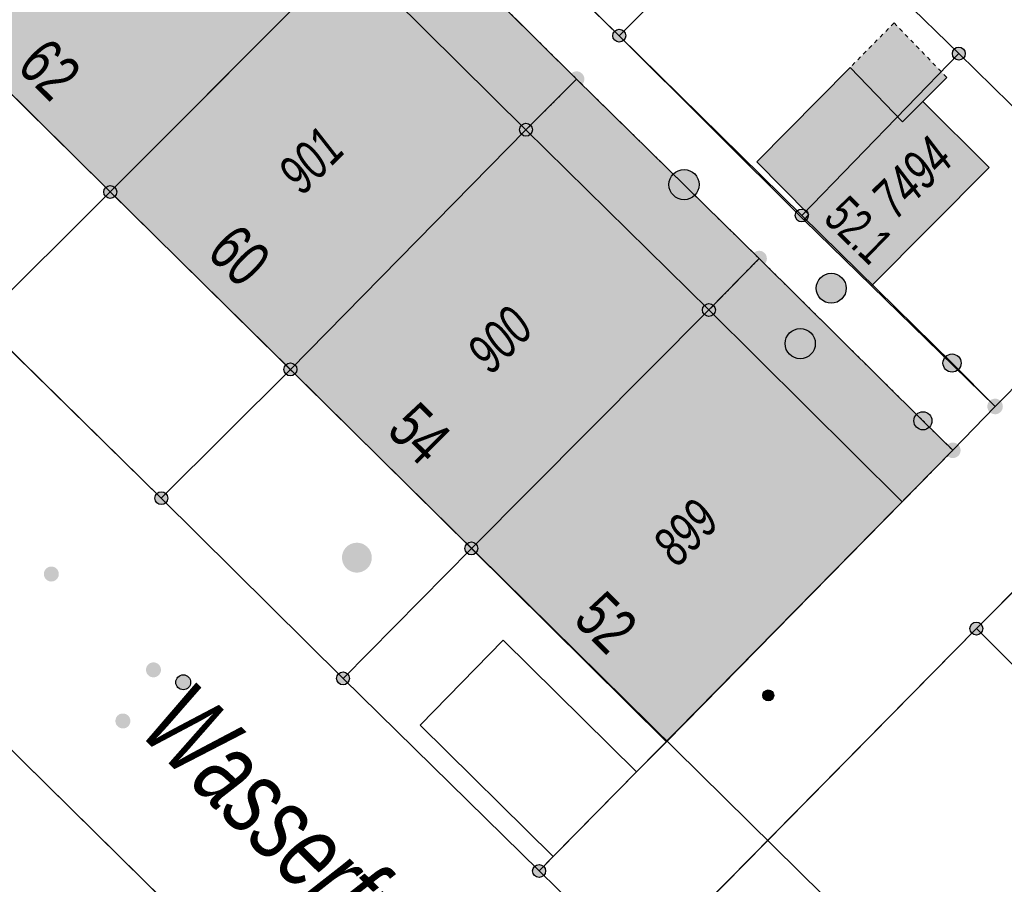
# Model space of a CAD drawing. Header units: metres. Extents: x 2695751 to 2696029, y 1260877 to 1261206.
# Tile 25 of 70: x 2695847 to 2695872, y 1261033 to 1261055. Entities that reach past the tile are written whole.
import ezdxf

# ---------------------------------------------------------------- set-up
doc = ezdxf.new("R2010")
doc.units = ezdxf.units.M
doc.header["$LTSCALE"] = 0.1
doc.linetypes.add('AUSGEZOGEN', pattern=[0])
doc.linetypes.add('VERDECKT2_S2', pattern=[0.36, 0.2, -0.16])
for name, color, linetype in [('Aménagement du territoire_Ligne de distance', 7, 'AUSGEZOGEN'), ('Limites de bien-fonds', 7, 'AUSGEZOGEN'), ('Mensuration officielle_Lignes (Couverture du sol)', 7, 'AUSGEZOGEN'), ('Mensuration officielle_Noms de rues', 7, 'AUSGEZOGEN'), ("Mensuration officielle_N° d'assurance", 7, 'AUSGEZOGEN'), ('Mensuration officielle_N° de bâtiment', 7, 'AUSGEZOGEN'), ('Mensuration officielle_Surface (Objets divers)', 7, 'AUSGEZOGEN'), ('Mensuration officielle_Surfaces de bâtiments (Couverture du sol)', 7, 'AUSGEZOGEN'), ('Mensuration officielle_Surfaces de bâtiments (Objets divers)', 7, 'AUSGEZOGEN'), ('Points fixes eau potable', 255, 'AUSGEZOGEN'), ('Points fixes EU', 255, 'AUSGEZOGEN'), ('Points fixes gaz', 255, 'AUSGEZOGEN'), ('Points fixes mensuration officielle', 255, 'AUSGEZOGEN'), ('Réseau AEW', 8, 'AUSGEZOGEN')]:
    doc.layers.add(name, color=color, linetype=linetype)
doc.styles.add('ARIAL', font='arial.ttf')

msp = doc.modelspace()

# ---------------------------------------------------------------- hatches: boundary and pattern name
at = {"layer": 'Mensuration officielle_Surfaces de bâtiments (Couverture du sol)', "true_color": 0xd2d2d2, "transparency": 33554687}
for points in [[(2695849.51, 1261050.31), (2695855.47, 1261056.29), (2695850.53, 1261061.137), (2695848.757, 1261059.342), (2695848.294, 1261059.8), (2695847.38, 1261058.902), (2695847.857, 1261058.431), (2695844.621, 1261055.155)], [(2695855.47, 1261056.29), (2695849.51, 1261050.31), (2695854.03, 1261045.86), (2695859.94, 1261051.87)], [(2695866.916, 1261049.605), (2695868.609, 1261047.958), (2695871.563, 1261050.922), (2695869.897, 1261052.582), (2695869.389, 1261052.072), (2695868.073, 1261053.435), (2695865.73, 1261051.068), (2695867.041, 1261049.748)], [(2695858.57, 1261041.37), (2695864.53, 1261047.35), (2695859.94, 1261051.87), (2695854.03, 1261045.86)], [(2695864.53, 1261047.35), (2695858.57, 1261041.37), (2695863.465, 1261036.516), (2695869.377, 1261042.536)]]:
    msp.add_hatch(color=254, dxfattribs=at).paths.add_polyline_path(points)
at = {"layer": 'Mensuration officielle_Surfaces de bâtiments (Objets divers)', "true_color": 0xebebeb, "transparency": 33554687}
for points in [[(2695855.47, 1261056.29), (2695859.94, 1261051.87), (2695861.21, 1261053.14), (2695856.73, 1261057.58)], [(2695868.073, 1261053.435), (2695869.389, 1261052.072), (2695869.897, 1261052.582), (2695870.497, 1261053.184), (2695869.177, 1261054.55)], [(2695859.94, 1261051.87), (2695864.53, 1261047.35), (2695865.79, 1261048.64), (2695861.21, 1261053.14)], [(2695864.53, 1261047.35), (2695869.377, 1261042.536), (2695870.65, 1261043.83), (2695869.901, 1261044.571), (2695865.79, 1261048.64)]]:
    msp.add_hatch(color=7, dxfattribs=at).paths.add_polyline_path(points)
at = {"layer": 'Points fixes eau potable', "transparency": 33554687}
for points in [[(2695847.895, 1261040.855), (2695847.883, 1261040.841), (2695847.872, 1261040.825), (2695847.863, 1261040.808), (2695847.856, 1261040.791), (2695847.85, 1261040.773), (2695847.846, 1261040.754), (2695847.845, 1261040.735), (2695847.845, 1261040.716), (2695847.847, 1261040.697), (2695847.851, 1261040.679), (2695847.857, 1261040.66), (2695847.864, 1261040.643), (2695847.874, 1261040.627), (2695847.885, 1261040.611), (2695847.897, 1261040.597), (2695847.911, 1261040.584), (2695847.926, 1261040.572), (2695847.942, 1261040.562), (2695847.959, 1261040.554), (2695847.977, 1261040.548), (2695847.996, 1261040.543), (2695848.015, 1261040.54), (2695848.033, 1261040.54), (2695848.052, 1261040.541), (2695848.071, 1261040.544), (2695848.09, 1261040.549), (2695848.107, 1261040.555), (2695848.124, 1261040.564), (2695848.14, 1261040.574), (2695848.155, 1261040.586), (2695848.169, 1261040.599), (2695848.181, 1261040.613), (2695848.192, 1261040.629), (2695848.201, 1261040.646), (2695848.208, 1261040.663), (2695848.214, 1261040.681), (2695848.218, 1261040.7), (2695848.219, 1261040.719), (2695848.219, 1261040.738), (2695848.217, 1261040.757), (2695848.213, 1261040.775), (2695848.207, 1261040.794), (2695848.2, 1261040.811), (2695848.19, 1261040.827), (2695848.179, 1261040.843), (2695848.167, 1261040.857), (2695848.153, 1261040.87), (2695848.138, 1261040.882), (2695848.122, 1261040.892), (2695848.105, 1261040.9), (2695848.087, 1261040.906), (2695848.068, 1261040.911), (2695848.049, 1261040.914), (2695848.031, 1261040.914), (2695848.012, 1261040.913), (2695847.993, 1261040.91), (2695847.974, 1261040.905), (2695847.957, 1261040.899), (2695847.94, 1261040.89), (2695847.924, 1261040.88), (2695847.909, 1261040.868)], [(2695850.461, 1261038.456), (2695850.448, 1261038.442), (2695850.437, 1261038.427), (2695850.428, 1261038.41), (2695850.42, 1261038.393), (2695850.414, 1261038.375), (2695850.409, 1261038.357), (2695850.407, 1261038.338), (2695850.407, 1261038.319), (2695850.408, 1261038.3), (2695850.411, 1261038.281), (2695850.417, 1261038.263), (2695850.424, 1261038.245), (2695850.433, 1261038.228), (2695850.443, 1261038.213), (2695850.455, 1261038.198), (2695850.469, 1261038.185), (2695850.483, 1261038.173), (2695850.499, 1261038.162), (2695850.516, 1261038.153), (2695850.534, 1261038.146), (2695850.552, 1261038.141), (2695850.571, 1261038.138), (2695850.59, 1261038.137), (2695850.609, 1261038.137), (2695850.628, 1261038.14), (2695850.646, 1261038.144), (2695850.664, 1261038.15), (2695850.681, 1261038.158), (2695850.698, 1261038.168), (2695850.713, 1261038.179), (2695850.727, 1261038.192), (2695850.74, 1261038.206), (2695850.751, 1261038.221), (2695850.76, 1261038.238), (2695850.768, 1261038.255), (2695850.774, 1261038.273), (2695850.779, 1261038.291), (2695850.781, 1261038.31), (2695850.781, 1261038.329), (2695850.78, 1261038.348), (2695850.777, 1261038.367), (2695850.771, 1261038.385), (2695850.764, 1261038.403), (2695850.755, 1261038.42), (2695850.745, 1261038.435), (2695850.733, 1261038.45), (2695850.719, 1261038.463), (2695850.705, 1261038.475), (2695850.689, 1261038.486), (2695850.672, 1261038.495), (2695850.654, 1261038.502), (2695850.636, 1261038.507), (2695850.617, 1261038.51), (2695850.598, 1261038.511), (2695850.579, 1261038.511), (2695850.56, 1261038.508), (2695850.542, 1261038.504), (2695850.524, 1261038.498), (2695850.507, 1261038.49), (2695850.49, 1261038.48), (2695850.475, 1261038.469)], [(2695849.957, 1261036.907), (2695849.97, 1261036.92), (2695849.981, 1261036.935), (2695849.991, 1261036.952), (2695850, 1261036.969), (2695850.006, 1261036.986), (2695850.011, 1261037.005), (2695850.014, 1261037.024), (2695850.014, 1261037.043), (2695850.013, 1261037.062), (2695850.011, 1261037.08), (2695850.006, 1261037.099), (2695849.999, 1261037.117), (2695849.991, 1261037.134), (2695849.981, 1261037.15), (2695849.969, 1261037.165), (2695849.956, 1261037.178), (2695849.941, 1261037.191), (2695849.926, 1261037.201), (2695849.909, 1261037.211), (2695849.892, 1261037.218), (2695849.873, 1261037.224), (2695849.855, 1261037.227), (2695849.836, 1261037.229), (2695849.817, 1261037.229), (2695849.798, 1261037.227), (2695849.779, 1261037.223), (2695849.761, 1261037.218), (2695849.744, 1261037.21), (2695849.727, 1261037.201), (2695849.712, 1261037.19), (2695849.697, 1261037.177), (2695849.684, 1261037.164), (2695849.673, 1261037.149), (2695849.663, 1261037.132), (2695849.654, 1261037.115), (2695849.648, 1261037.098), (2695849.643, 1261037.079), (2695849.64, 1261037.06), (2695849.64, 1261037.041), (2695849.641, 1261037.022), (2695849.643, 1261037.004), (2695849.648, 1261036.985), (2695849.655, 1261036.967), (2695849.663, 1261036.95), (2695849.673, 1261036.934), (2695849.685, 1261036.919), (2695849.698, 1261036.906), (2695849.713, 1261036.893), (2695849.728, 1261036.883), (2695849.745, 1261036.873), (2695849.762, 1261036.866), (2695849.781, 1261036.86), (2695849.799, 1261036.857), (2695849.818, 1261036.855), (2695849.837, 1261036.855), (2695849.856, 1261036.857), (2695849.875, 1261036.861), (2695849.893, 1261036.866), (2695849.91, 1261036.874), (2695849.927, 1261036.883), (2695849.942, 1261036.894)]]:
    msp.add_hatch(color=7, dxfattribs=at).paths.add_polyline_path(points)
at = {"layer": 'Points fixes EU', "transparency": 33554687}
for color, points in [(253, [(2695864.286, 1261050.494), (2695864.278, 1261050.57), (2695864.255, 1261050.643), (2695864.218, 1261050.71), (2695864.168, 1261050.769), (2695864.107, 1261050.816), (2695864.038, 1261050.849), (2695863.964, 1261050.869), (2695863.888, 1261050.872), (2695863.812, 1261050.861), (2695863.74, 1261050.834), (2695863.675, 1261050.794), (2695863.619, 1261050.741), (2695863.576, 1261050.678), (2695863.545, 1261050.607), (2695863.53, 1261050.532), (2695863.53, 1261050.456), (2695863.545, 1261050.381), (2695863.576, 1261050.31), (2695863.619, 1261050.247), (2695863.675, 1261050.194), (2695863.74, 1261050.154), (2695863.812, 1261050.127), (2695863.888, 1261050.116), (2695863.964, 1261050.119), (2695864.038, 1261050.139), (2695864.107, 1261050.172), (2695864.168, 1261050.219), (2695864.218, 1261050.278), (2695864.255, 1261050.345), (2695864.278, 1261050.418)]), (7, [(2695867.974, 1261047.895), (2695867.966, 1261047.97), (2695867.944, 1261048.043), (2695867.907, 1261048.109), (2695867.857, 1261048.166), (2695867.797, 1261048.213), (2695867.729, 1261048.246), (2695867.656, 1261048.265), (2695867.58, 1261048.269), (2695867.505, 1261048.258), (2695867.434, 1261048.231), (2695867.369, 1261048.191), (2695867.314, 1261048.139), (2695867.271, 1261048.077), (2695867.241, 1261048.007), (2695867.226, 1261047.933), (2695867.226, 1261047.857), (2695867.241, 1261047.782), (2695867.271, 1261047.713), (2695867.314, 1261047.65), (2695867.369, 1261047.598), (2695867.434, 1261047.558), (2695867.505, 1261047.532), (2695867.58, 1261047.52), (2695867.656, 1261047.524), (2695867.729, 1261047.543), (2695867.797, 1261047.576), (2695867.857, 1261047.623), (2695867.907, 1261047.68), (2695867.944, 1261047.747), (2695867.966, 1261047.819)]), (253, [(2695867.2, 1261046.507), (2695867.192, 1261046.583), (2695867.169, 1261046.656), (2695867.132, 1261046.723), (2695867.082, 1261046.782), (2695867.021, 1261046.829), (2695866.952, 1261046.862), (2695866.878, 1261046.882), (2695866.802, 1261046.885), (2695866.726, 1261046.874), (2695866.654, 1261046.847), (2695866.589, 1261046.807), (2695866.533, 1261046.754), (2695866.49, 1261046.691), (2695866.459, 1261046.62), (2695866.444, 1261046.545), (2695866.444, 1261046.469), (2695866.459, 1261046.394), (2695866.49, 1261046.323), (2695866.533, 1261046.26), (2695866.589, 1261046.207), (2695866.654, 1261046.167), (2695866.726, 1261046.14), (2695866.802, 1261046.129), (2695866.878, 1261046.132), (2695866.952, 1261046.152), (2695867.021, 1261046.185), (2695867.082, 1261046.232), (2695867.132, 1261046.291), (2695867.169, 1261046.358), (2695867.192, 1261046.431)])]:
    msp.add_hatch(color=color, dxfattribs=at).paths.add_polyline_path(points)
at = {"layer": 'Points fixes EU', "lineweight": 25, "transparency": 33554687}
msp.add_hatch(color=7, dxfattribs=at).paths.add_polyline_path([(2695856.073, 1261041.138), (2695856.065, 1261041.213), (2695856.042, 1261041.286), (2695856.006, 1261041.352), (2695855.956, 1261041.41), (2695855.896, 1261041.456), (2695855.828, 1261041.49), (2695855.755, 1261041.509), (2695855.679, 1261041.512), (2695855.604, 1261041.501), (2695855.533, 1261041.475), (2695855.468, 1261041.434), (2695855.413, 1261041.382), (2695855.37, 1261041.32), (2695855.34, 1261041.25), (2695855.325, 1261041.176), (2695855.325, 1261041.1), (2695855.34, 1261041.026), (2695855.37, 1261040.956), (2695855.413, 1261040.894), (2695855.468, 1261040.841), (2695855.533, 1261040.801), (2695855.604, 1261040.775), (2695855.679, 1261040.763), (2695855.755, 1261040.767), (2695855.828, 1261040.786), (2695855.896, 1261040.82), (2695855.956, 1261040.866), (2695856.006, 1261040.924), (2695856.042, 1261040.99), (2695856.065, 1261041.062)])
at = {"layer": 'Points fixes gaz', "transparency": 33554687}
msp.add_hatch(color=7, dxfattribs=at).paths.add_polyline_path([(2695851.465, 1261038.152), (2695851.434, 1261038.174), (2695851.4, 1261038.19), (2695851.363, 1261038.198), (2695851.325, 1261038.199), (2695851.287, 1261038.192), (2695851.252, 1261038.178), (2695851.221, 1261038.157), (2695851.194, 1261038.13), (2695851.173, 1261038.098), (2695851.159, 1261038.063), (2695851.153, 1261038.025), (2695851.154, 1261037.987), (2695851.163, 1261037.95), (2695851.179, 1261037.916), (2695851.202, 1261037.886), (2695851.23, 1261037.86), (2695851.263, 1261037.841), (2695851.299, 1261037.829), (2695851.336, 1261037.825), (2695851.374, 1261037.828), (2695851.411, 1261037.838), (2695851.444, 1261037.856), (2695851.473, 1261037.88), (2695851.497, 1261037.91), (2695851.515, 1261037.943), (2695851.525, 1261037.98), (2695851.527, 1261038.018), (2695851.522, 1261038.055), (2695851.51, 1261038.091), (2695851.49, 1261038.124)])
at = {"layer": 'Points fixes mensuration officielle', "transparency": 33554687}
for points in [[(2695862.442, 1261054.23), (2695862.439, 1261054.263), (2695862.429, 1261054.294), (2695862.413, 1261054.323), (2695862.392, 1261054.348), (2695862.366, 1261054.368), (2695862.336, 1261054.382), (2695862.305, 1261054.391), (2695862.272, 1261054.392), (2695862.239, 1261054.387), (2695862.208, 1261054.376), (2695862.181, 1261054.359), (2695862.157, 1261054.336), (2695862.138, 1261054.309), (2695862.125, 1261054.279), (2695862.118, 1261054.246), (2695862.118, 1261054.214), (2695862.125, 1261054.181), (2695862.138, 1261054.151), (2695862.157, 1261054.124), (2695862.181, 1261054.101), (2695862.208, 1261054.084), (2695862.239, 1261054.073), (2695862.272, 1261054.068), (2695862.305, 1261054.069), (2695862.336, 1261054.078), (2695862.366, 1261054.092), (2695862.392, 1261054.112), (2695862.413, 1261054.137), (2695862.429, 1261054.166), (2695862.439, 1261054.197)], [(2695870.962, 1261053.78), (2695870.959, 1261053.813), (2695870.949, 1261053.844), (2695870.933, 1261053.873), (2695870.912, 1261053.898), (2695870.886, 1261053.918), (2695870.856, 1261053.932), (2695870.825, 1261053.941), (2695870.792, 1261053.942), (2695870.759, 1261053.937), (2695870.728, 1261053.926), (2695870.701, 1261053.909), (2695870.677, 1261053.886), (2695870.658, 1261053.859), (2695870.645, 1261053.829), (2695870.638, 1261053.796), (2695870.638, 1261053.764), (2695870.645, 1261053.731), (2695870.658, 1261053.701), (2695870.677, 1261053.674), (2695870.701, 1261053.651), (2695870.728, 1261053.634), (2695870.759, 1261053.623), (2695870.792, 1261053.618), (2695870.825, 1261053.619), (2695870.856, 1261053.628), (2695870.886, 1261053.642), (2695870.912, 1261053.662), (2695870.933, 1261053.687), (2695870.949, 1261053.716), (2695870.959, 1261053.747)], [(2695861.405, 1261053.14), (2695861.401, 1261053.179), (2695861.389, 1261053.217), (2695861.37, 1261053.251), (2695861.344, 1261053.281), (2695861.313, 1261053.305), (2695861.278, 1261053.323), (2695861.24, 1261053.333), (2695861.2, 1261053.335), (2695861.161, 1261053.329), (2695861.124, 1261053.315), (2695861.091, 1261053.294), (2695861.062, 1261053.267), (2695861.04, 1261053.235), (2695861.024, 1261053.198), (2695861.016, 1261053.16), (2695861.016, 1261053.12), (2695861.024, 1261053.082), (2695861.04, 1261053.045), (2695861.062, 1261053.013), (2695861.091, 1261052.986), (2695861.124, 1261052.965), (2695861.161, 1261052.951), (2695861.2, 1261052.945), (2695861.24, 1261052.947), (2695861.278, 1261052.957), (2695861.313, 1261052.975), (2695861.344, 1261052.999), (2695861.37, 1261053.029), (2695861.389, 1261053.063), (2695861.401, 1261053.101)], [(2695860.102, 1261051.87), (2695860.099, 1261051.903), (2695860.089, 1261051.934), (2695860.073, 1261051.963), (2695860.052, 1261051.988), (2695860.026, 1261052.008), (2695859.996, 1261052.022), (2695859.965, 1261052.031), (2695859.932, 1261052.032), (2695859.899, 1261052.027), (2695859.868, 1261052.016), (2695859.841, 1261051.999), (2695859.817, 1261051.976), (2695859.798, 1261051.949), (2695859.785, 1261051.919), (2695859.778, 1261051.886), (2695859.778, 1261051.854), (2695859.785, 1261051.821), (2695859.798, 1261051.791), (2695859.817, 1261051.764), (2695859.841, 1261051.741), (2695859.868, 1261051.724), (2695859.899, 1261051.713), (2695859.932, 1261051.708), (2695859.965, 1261051.709), (2695859.996, 1261051.718), (2695860.026, 1261051.732), (2695860.052, 1261051.752), (2695860.073, 1261051.777), (2695860.089, 1261051.806), (2695860.099, 1261051.837)], [(2695849.672, 1261050.31), (2695849.669, 1261050.343), (2695849.659, 1261050.374), (2695849.643, 1261050.403), (2695849.622, 1261050.428), (2695849.596, 1261050.448), (2695849.566, 1261050.462), (2695849.535, 1261050.471), (2695849.502, 1261050.472), (2695849.469, 1261050.467), (2695849.438, 1261050.456), (2695849.411, 1261050.439), (2695849.387, 1261050.416), (2695849.368, 1261050.389), (2695849.355, 1261050.359), (2695849.348, 1261050.326), (2695849.348, 1261050.294), (2695849.355, 1261050.261), (2695849.368, 1261050.231), (2695849.387, 1261050.204), (2695849.411, 1261050.181), (2695849.438, 1261050.164), (2695849.469, 1261050.153), (2695849.502, 1261050.148), (2695849.535, 1261050.149), (2695849.566, 1261050.158), (2695849.596, 1261050.172), (2695849.622, 1261050.192), (2695849.643, 1261050.217), (2695849.659, 1261050.246), (2695849.669, 1261050.277)], [(2695867.022, 1261049.72), (2695867.019, 1261049.753), (2695867.009, 1261049.784), (2695866.993, 1261049.813), (2695866.972, 1261049.838), (2695866.946, 1261049.858), (2695866.916, 1261049.872), (2695866.885, 1261049.881), (2695866.852, 1261049.882), (2695866.819, 1261049.877), (2695866.788, 1261049.866), (2695866.761, 1261049.849), (2695866.737, 1261049.826), (2695866.718, 1261049.799), (2695866.705, 1261049.769), (2695866.698, 1261049.736), (2695866.698, 1261049.704), (2695866.705, 1261049.671), (2695866.718, 1261049.641), (2695866.737, 1261049.614), (2695866.761, 1261049.591), (2695866.788, 1261049.574), (2695866.819, 1261049.563), (2695866.852, 1261049.558), (2695866.885, 1261049.559), (2695866.916, 1261049.568), (2695866.946, 1261049.582), (2695866.972, 1261049.602), (2695866.993, 1261049.627), (2695867.009, 1261049.656), (2695867.019, 1261049.687)], [(2695865.985, 1261048.64), (2695865.981, 1261048.679), (2695865.969, 1261048.717), (2695865.95, 1261048.751), (2695865.924, 1261048.781), (2695865.893, 1261048.805), (2695865.858, 1261048.823), (2695865.82, 1261048.833), (2695865.78, 1261048.835), (2695865.741, 1261048.829), (2695865.704, 1261048.815), (2695865.671, 1261048.794), (2695865.642, 1261048.767), (2695865.62, 1261048.735), (2695865.604, 1261048.698), (2695865.596, 1261048.66), (2695865.596, 1261048.62), (2695865.604, 1261048.582), (2695865.62, 1261048.545), (2695865.642, 1261048.513), (2695865.671, 1261048.486), (2695865.704, 1261048.465), (2695865.741, 1261048.451), (2695865.78, 1261048.445), (2695865.82, 1261048.447), (2695865.858, 1261048.457), (2695865.893, 1261048.475), (2695865.924, 1261048.499), (2695865.95, 1261048.529), (2695865.969, 1261048.563), (2695865.981, 1261048.601)], [(2695864.692, 1261047.35), (2695864.689, 1261047.383), (2695864.679, 1261047.414), (2695864.663, 1261047.443), (2695864.642, 1261047.468), (2695864.616, 1261047.488), (2695864.586, 1261047.502), (2695864.555, 1261047.511), (2695864.522, 1261047.512), (2695864.489, 1261047.507), (2695864.458, 1261047.496), (2695864.431, 1261047.479), (2695864.407, 1261047.456), (2695864.388, 1261047.429), (2695864.375, 1261047.399), (2695864.368, 1261047.366), (2695864.368, 1261047.334), (2695864.375, 1261047.301), (2695864.388, 1261047.271), (2695864.407, 1261047.244), (2695864.431, 1261047.221), (2695864.458, 1261047.204), (2695864.489, 1261047.193), (2695864.522, 1261047.188), (2695864.555, 1261047.189), (2695864.586, 1261047.198), (2695864.616, 1261047.212), (2695864.642, 1261047.232), (2695864.663, 1261047.257), (2695864.679, 1261047.286), (2695864.689, 1261047.317)], [(2695870.857, 1261046.02), (2695870.853, 1261046.066), (2695870.839, 1261046.11), (2695870.817, 1261046.15), (2695870.787, 1261046.185), (2695870.75, 1261046.213), (2695870.709, 1261046.233), (2695870.664, 1261046.245), (2695870.618, 1261046.247), (2695870.573, 1261046.24), (2695870.53, 1261046.224), (2695870.491, 1261046.2), (2695870.457, 1261046.168), (2695870.431, 1261046.13), (2695870.413, 1261046.088), (2695870.404, 1261046.043), (2695870.404, 1261045.997), (2695870.413, 1261045.952), (2695870.431, 1261045.91), (2695870.457, 1261045.872), (2695870.491, 1261045.84), (2695870.53, 1261045.816), (2695870.573, 1261045.8), (2695870.618, 1261045.793), (2695870.664, 1261045.795), (2695870.709, 1261045.807), (2695870.75, 1261045.827), (2695870.787, 1261045.855), (2695870.817, 1261045.89), (2695870.839, 1261045.93), (2695870.853, 1261045.974)], [(2695854.192, 1261045.86), (2695854.189, 1261045.893), (2695854.179, 1261045.924), (2695854.163, 1261045.953), (2695854.142, 1261045.978), (2695854.116, 1261045.998), (2695854.086, 1261046.012), (2695854.055, 1261046.021), (2695854.022, 1261046.022), (2695853.989, 1261046.017), (2695853.958, 1261046.006), (2695853.931, 1261045.989), (2695853.907, 1261045.966), (2695853.888, 1261045.939), (2695853.875, 1261045.909), (2695853.868, 1261045.876), (2695853.868, 1261045.844), (2695853.875, 1261045.811), (2695853.888, 1261045.781), (2695853.907, 1261045.754), (2695853.931, 1261045.731), (2695853.958, 1261045.714), (2695853.989, 1261045.703), (2695854.022, 1261045.698), (2695854.055, 1261045.699), (2695854.086, 1261045.708), (2695854.116, 1261045.722), (2695854.142, 1261045.742), (2695854.163, 1261045.767), (2695854.179, 1261045.796), (2695854.189, 1261045.827)], [(2695871.905, 1261044.93), (2695871.901, 1261044.969), (2695871.889, 1261045.007), (2695871.87, 1261045.041), (2695871.844, 1261045.071), (2695871.813, 1261045.095), (2695871.778, 1261045.113), (2695871.74, 1261045.123), (2695871.7, 1261045.125), (2695871.661, 1261045.119), (2695871.624, 1261045.105), (2695871.591, 1261045.084), (2695871.562, 1261045.057), (2695871.54, 1261045.025), (2695871.524, 1261044.988), (2695871.516, 1261044.95), (2695871.516, 1261044.91), (2695871.524, 1261044.872), (2695871.54, 1261044.835), (2695871.562, 1261044.803), (2695871.591, 1261044.776), (2695871.624, 1261044.755), (2695871.661, 1261044.741), (2695871.7, 1261044.735), (2695871.74, 1261044.737), (2695871.778, 1261044.747), (2695871.813, 1261044.765), (2695871.844, 1261044.789), (2695871.87, 1261044.819), (2695871.889, 1261044.853), (2695871.901, 1261044.891)], [(2695870.127, 1261044.57), (2695870.123, 1261044.616), (2695870.109, 1261044.66), (2695870.087, 1261044.7), (2695870.057, 1261044.735), (2695870.02, 1261044.763), (2695869.979, 1261044.783), (2695869.934, 1261044.795), (2695869.888, 1261044.797), (2695869.843, 1261044.79), (2695869.8, 1261044.774), (2695869.761, 1261044.75), (2695869.727, 1261044.718), (2695869.701, 1261044.68), (2695869.683, 1261044.638), (2695869.674, 1261044.593), (2695869.674, 1261044.547), (2695869.683, 1261044.502), (2695869.701, 1261044.46), (2695869.727, 1261044.422), (2695869.761, 1261044.39), (2695869.8, 1261044.366), (2695869.843, 1261044.35), (2695869.888, 1261044.343), (2695869.934, 1261044.345), (2695869.979, 1261044.357), (2695870.02, 1261044.377), (2695870.057, 1261044.405), (2695870.087, 1261044.44), (2695870.109, 1261044.48), (2695870.123, 1261044.524)], [(2695870.845, 1261043.83), (2695870.841, 1261043.869), (2695870.829, 1261043.907), (2695870.81, 1261043.941), (2695870.784, 1261043.971), (2695870.753, 1261043.995), (2695870.718, 1261044.013), (2695870.68, 1261044.023), (2695870.64, 1261044.025), (2695870.601, 1261044.019), (2695870.564, 1261044.005), (2695870.531, 1261043.984), (2695870.502, 1261043.957), (2695870.48, 1261043.925), (2695870.464, 1261043.888), (2695870.456, 1261043.85), (2695870.456, 1261043.81), (2695870.464, 1261043.772), (2695870.48, 1261043.735), (2695870.502, 1261043.703), (2695870.531, 1261043.676), (2695870.564, 1261043.655), (2695870.601, 1261043.641), (2695870.64, 1261043.635), (2695870.68, 1261043.637), (2695870.718, 1261043.647), (2695870.753, 1261043.665), (2695870.784, 1261043.689), (2695870.81, 1261043.719), (2695870.829, 1261043.753), (2695870.841, 1261043.791)], [(2695850.952, 1261042.63), (2695850.949, 1261042.663), (2695850.939, 1261042.694), (2695850.923, 1261042.723), (2695850.902, 1261042.748), (2695850.876, 1261042.768), (2695850.846, 1261042.782), (2695850.815, 1261042.791), (2695850.782, 1261042.792), (2695850.749, 1261042.787), (2695850.718, 1261042.776), (2695850.691, 1261042.759), (2695850.667, 1261042.736), (2695850.648, 1261042.709), (2695850.635, 1261042.679), (2695850.628, 1261042.646), (2695850.628, 1261042.614), (2695850.635, 1261042.581), (2695850.648, 1261042.551), (2695850.667, 1261042.524), (2695850.691, 1261042.501), (2695850.718, 1261042.484), (2695850.749, 1261042.473), (2695850.782, 1261042.468), (2695850.815, 1261042.469), (2695850.846, 1261042.478), (2695850.876, 1261042.492), (2695850.902, 1261042.512), (2695850.923, 1261042.537), (2695850.939, 1261042.566), (2695850.949, 1261042.597)], [(2695858.732, 1261041.37), (2695858.729, 1261041.403), (2695858.719, 1261041.434), (2695858.703, 1261041.463), (2695858.682, 1261041.488), (2695858.656, 1261041.508), (2695858.626, 1261041.522), (2695858.595, 1261041.531), (2695858.562, 1261041.532), (2695858.529, 1261041.527), (2695858.498, 1261041.516), (2695858.471, 1261041.499), (2695858.447, 1261041.476), (2695858.428, 1261041.449), (2695858.415, 1261041.419), (2695858.408, 1261041.386), (2695858.408, 1261041.354), (2695858.415, 1261041.321), (2695858.428, 1261041.291), (2695858.447, 1261041.264), (2695858.471, 1261041.241), (2695858.498, 1261041.224), (2695858.529, 1261041.213), (2695858.562, 1261041.208), (2695858.595, 1261041.209), (2695858.626, 1261041.218), (2695858.656, 1261041.232), (2695858.682, 1261041.252), (2695858.703, 1261041.277), (2695858.719, 1261041.306), (2695858.729, 1261041.337)], [(2695871.402, 1261039.36), (2695871.399, 1261039.393), (2695871.389, 1261039.424), (2695871.373, 1261039.453), (2695871.352, 1261039.478), (2695871.326, 1261039.498), (2695871.296, 1261039.512), (2695871.265, 1261039.521), (2695871.232, 1261039.522), (2695871.199, 1261039.517), (2695871.168, 1261039.506), (2695871.141, 1261039.489), (2695871.117, 1261039.466), (2695871.098, 1261039.439), (2695871.085, 1261039.409), (2695871.078, 1261039.376), (2695871.078, 1261039.344), (2695871.085, 1261039.311), (2695871.098, 1261039.281), (2695871.117, 1261039.254), (2695871.141, 1261039.231), (2695871.168, 1261039.214), (2695871.199, 1261039.203), (2695871.232, 1261039.198), (2695871.265, 1261039.199), (2695871.296, 1261039.208), (2695871.326, 1261039.222), (2695871.352, 1261039.242), (2695871.373, 1261039.267), (2695871.389, 1261039.296), (2695871.399, 1261039.327)], [(2695855.512, 1261038.11), (2695855.509, 1261038.143), (2695855.499, 1261038.174), (2695855.483, 1261038.203), (2695855.462, 1261038.228), (2695855.436, 1261038.248), (2695855.406, 1261038.262), (2695855.375, 1261038.271), (2695855.342, 1261038.272), (2695855.309, 1261038.267), (2695855.278, 1261038.256), (2695855.251, 1261038.239), (2695855.227, 1261038.216), (2695855.208, 1261038.189), (2695855.195, 1261038.159), (2695855.188, 1261038.126), (2695855.188, 1261038.094), (2695855.195, 1261038.061), (2695855.208, 1261038.031), (2695855.227, 1261038.004), (2695855.251, 1261037.981), (2695855.278, 1261037.964), (2695855.309, 1261037.953), (2695855.342, 1261037.948), (2695855.375, 1261037.949), (2695855.406, 1261037.958), (2695855.436, 1261037.972), (2695855.462, 1261037.992), (2695855.483, 1261038.017), (2695855.499, 1261038.046), (2695855.509, 1261038.077)], [(2695860.432, 1261033.28), (2695860.429, 1261033.313), (2695860.419, 1261033.344), (2695860.403, 1261033.373), (2695860.382, 1261033.398), (2695860.356, 1261033.418), (2695860.326, 1261033.432), (2695860.295, 1261033.441), (2695860.262, 1261033.442), (2695860.229, 1261033.437), (2695860.198, 1261033.426), (2695860.171, 1261033.409), (2695860.147, 1261033.386), (2695860.128, 1261033.359), (2695860.115, 1261033.329), (2695860.108, 1261033.296), (2695860.108, 1261033.264), (2695860.115, 1261033.231), (2695860.128, 1261033.201), (2695860.147, 1261033.174), (2695860.171, 1261033.151), (2695860.198, 1261033.134), (2695860.229, 1261033.123), (2695860.262, 1261033.118), (2695860.295, 1261033.119), (2695860.326, 1261033.128), (2695860.356, 1261033.142), (2695860.382, 1261033.162), (2695860.403, 1261033.187), (2695860.419, 1261033.216), (2695860.429, 1261033.247)]]:
    msp.add_hatch(color=7, dxfattribs=at).paths.add_polyline_path(points)
at = {"layer": 'Réseau AEW', "transparency": 33554687}
msp.add_hatch(color=1, dxfattribs=at).paths.add_polyline_path([(2695865.938, 1261037.795), (2695865.927, 1261037.786), (2695865.917, 1261037.776), (2695865.908, 1261037.765), (2695865.9, 1261037.754), (2695865.894, 1261037.742), (2695865.888, 1261037.729), (2695865.884, 1261037.715), (2695865.882, 1261037.702), (2695865.881, 1261037.688), (2695865.881, 1261037.674), (2695865.882, 1261037.66), (2695865.885, 1261037.646), (2695865.89, 1261037.633), (2695865.896, 1261037.62), (2695865.903, 1261037.608), (2695865.911, 1261037.597), (2695865.92, 1261037.587), (2695865.93, 1261037.577), (2695865.941, 1261037.569), (2695865.953, 1261037.562), (2695865.966, 1261037.556), (2695865.979, 1261037.551), (2695865.993, 1261037.548), (2695866.006, 1261037.546), (2695866.02, 1261037.546), (2695866.034, 1261037.546), (2695866.048, 1261037.549), (2695866.061, 1261037.552), (2695866.074, 1261037.558), (2695866.087, 1261037.564), (2695866.098, 1261037.571), (2695866.109, 1261037.58), (2695866.119, 1261037.59), (2695866.128, 1261037.601), (2695866.136, 1261037.612), (2695866.142, 1261037.624), (2695866.148, 1261037.637), (2695866.152, 1261037.651), (2695866.154, 1261037.664), (2695866.155, 1261037.678), (2695866.155, 1261037.692), (2695866.154, 1261037.706), (2695866.151, 1261037.72), (2695866.146, 1261037.733), (2695866.14, 1261037.746), (2695866.133, 1261037.758), (2695866.125, 1261037.769), (2695866.116, 1261037.779), (2695866.106, 1261037.789), (2695866.095, 1261037.797), (2695866.083, 1261037.804), (2695866.07, 1261037.81), (2695866.057, 1261037.815), (2695866.043, 1261037.818), (2695866.03, 1261037.82), (2695866.016, 1261037.82), (2695866.002, 1261037.82), (2695865.988, 1261037.817), (2695865.975, 1261037.814), (2695865.962, 1261037.808), (2695865.949, 1261037.802)])

# ---------------------------------------------------------------- linework, layer by layer
at = {"layer": 'Aménagement du territoire_Ligne de distance', "color": 7, "linetype": 'AUSGEZOGEN', "transparency": 33554687}
msp.add_lwpolyline([(2695815.92, 1261083.45), (2695852.53, 1261047.34), (2695889.71, 1261010.67), (2695915.9, 1260984.83), (2695942.7, 1260958.39), (2695972.35, 1260992.97), (2695942.13, 1261023.53), (2695912.25, 1261053.75), (2695881.66, 1261084.69), (2695850.32, 1261116.38)], dxfattribs=at)
at = {"layer": 'Limites de bien-fonds', "color": 7, "linetype": 'AUSGEZOGEN', "transparency": 33554687}
for p, q in [((2695857.79, 1261058.65), (2695862.28, 1261054.23)), ((2695862.28, 1261054.23), (2695866.25, 1261058.21)), ((2695866.25, 1261058.21), (2695870.8, 1261053.78)), ((2695861.21, 1261053.14), (2695856.73, 1261057.58)), ((2695862.28, 1261054.23), (2695866.86, 1261049.72)), ((2695870.8, 1261053.78), (2695866.86, 1261049.72)), ((2695875.7, 1261048.97), (2695870.8, 1261053.78)), ((2695861.21, 1261053.14), (2695865.79, 1261048.64)), ((2695881.81, 1261050.01), (2695871.24, 1261039.36)), ((2695871.71, 1261044.93), (2695875.7, 1261048.97)), ((2695846.25, 1261047.08), (2695850.79, 1261042.63)), ((2695871.71, 1261044.93), (2695870.65, 1261043.83)), ((2695860.27, 1261033.28), (2695870.65, 1261043.83)), ((2695854.42, 1261029.04), (2695839.57, 1261043.66)), ((2695850.79, 1261042.63), (2695855.35, 1261038.11)), ((2695871.24, 1261039.36), (2695862.81, 1261030.8)), ((2695855.35, 1261038.11), (2695860.27, 1261033.28)), ((2695860.27, 1261033.28), (2695862.81, 1261030.8))]:
    msp.add_line(p, q, dxfattribs=at)
for points in [[(2695856.73, 1261057.58), (2695855.47, 1261056.29), (2695849.51, 1261050.31), (2695846.25, 1261047.08)], [(2695850.79, 1261042.63), (2695854.03, 1261045.86), (2695859.94, 1261051.87), (2695861.21, 1261053.14)], [(2695866.86, 1261049.72), (2695870.63, 1261046.02), (2695871.71, 1261044.93)], [(2695865.79, 1261048.64), (2695864.53, 1261047.35), (2695858.57, 1261041.37), (2695855.35, 1261038.11)], [(2695870.65, 1261043.83), (2695869.9, 1261044.57), (2695865.79, 1261048.64)], [(2695884.04, 1261026.6), (2695877.99, 1261032.62), (2695871.24, 1261039.36)]]:
    msp.add_lwpolyline(points, dxfattribs=at)
at = {"layer": 'Mensuration officielle_Lignes (Couverture du sol)', "color": 7, "linetype": 'AUSGEZOGEN', "transparency": 33554687}
for p, q in [((2695849.51, 1261050.31), (2695855.47, 1261056.29)), ((2695855.47, 1261056.29), (2695859.94, 1261051.87)), ((2695849.51, 1261050.31), (2695844.621, 1261055.155)), ((2695859.94, 1261051.87), (2695854.03, 1261045.86)), ((2695859.94, 1261051.87), (2695864.53, 1261047.35)), ((2695854.03, 1261045.86), (2695849.51, 1261050.31)), ((2695868.609, 1261047.958), (2695866.916, 1261049.605)), ((2695871.71, 1261044.93), (2695875.7, 1261048.97)), ((2695868.609, 1261047.958), (2695871.71, 1261044.93)), ((2695858.57, 1261041.37), (2695864.53, 1261047.35)), ((2695864.53, 1261047.35), (2695869.377, 1261042.536)), ((2695858.57, 1261041.37), (2695854.03, 1261045.86)), ((2695869.377, 1261042.536), (2695870.65, 1261043.83)), ((2695869.377, 1261042.536), (2695863.465, 1261036.516)), ((2695863.465, 1261036.516), (2695858.57, 1261041.37)), ((2695862.716, 1261035.766), (2695863.465, 1261036.516)), ((2695860.626, 1261033.642), (2695862.716, 1261035.766)), ((2695860.27, 1261033.28), (2695860.626, 1261033.642))]:
    msp.add_line(p, q, dxfattribs=at)
for points in [[(2695866.916, 1261049.605), (2695862.28, 1261054.23), (2695857.79, 1261058.65), (2695853.92, 1261062.43), (2695852.87, 1261063.46)], [(2695851.83, 1261062.41), (2695852.52, 1261061.72), (2695856.73, 1261057.58), (2695861.21, 1261053.14), (2695865.79, 1261048.64), (2695869.901, 1261044.571), (2695870.65, 1261043.83)], [(2695866.916, 1261049.605), (2695867.041, 1261049.748), (2695865.73, 1261051.068), (2695868.073, 1261053.435), (2695869.389, 1261052.072), (2695869.897, 1261052.582), (2695871.563, 1261050.922), (2695868.609, 1261047.958)], [(2695841.4, 1261051.9), (2695842.83, 1261050.48), (2695846.25, 1261047.08), (2695850.79, 1261042.63), (2695855.35, 1261038.11), (2695860.27, 1261033.28)], [(2695839.57, 1261043.66), (2695854.42, 1261029.04), (2695868.4, 1261015.27), (2695881.49, 1261002.29)], [(2695863.869, 1261031.876), (2695871.24, 1261039.36), (2695875.625, 1261043.758)], [(2695862.716, 1261035.766), (2695859.369, 1261039.071), (2695857.289, 1261036.936), (2695860.626, 1261033.642)]]:
    msp.add_lwpolyline(points, dxfattribs=at)
at = {"layer": 'Mensuration officielle_Surface (Objets divers)', "color": 7, "linetype": 'AUSGEZOGEN', "transparency": 33554687}
for p, q in [((2695855.47, 1261056.29), (2695859.94, 1261051.87)), ((2695859.94, 1261051.87), (2695864.53, 1261047.35)), ((2695864.53, 1261047.35), (2695869.377, 1261042.536))]:
    msp.add_line(p, q, dxfattribs=at)
at = {"layer": 'Mensuration officielle_Surface (Objets divers)', "color": 7, "linetype": 'VERDECKT2_S2', "transparency": 33554687}
for points in [[(2695859.94, 1261051.87), (2695861.21, 1261053.14), (2695856.73, 1261057.58), (2695855.47, 1261056.29)], [(2695870.497, 1261053.184), (2695869.177, 1261054.55), (2695868.073, 1261053.435)], [(2695864.53, 1261047.35), (2695865.79, 1261048.64), (2695861.21, 1261053.14), (2695859.94, 1261051.87)], [(2695869.377, 1261042.536), (2695870.65, 1261043.83), (2695869.901, 1261044.571), (2695865.79, 1261048.64), (2695864.53, 1261047.35)]]:
    msp.add_lwpolyline(points, dxfattribs=at)
at = {"layer": 'Mensuration officielle_Surface (Objets divers)', "color": 7, "linetype": 'AUSGEZOGEN', "transparency": 33554687}
msp.add_lwpolyline([(2695868.073, 1261053.435), (2695869.389, 1261052.072), (2695869.897, 1261052.582), (2695870.497, 1261053.184)], dxfattribs=at)
at = {"layer": 'Points fixes EU', "transparency": 33554687}
for centre, radius in [((2695863.907, 1261050.494), 0.379), ((2695867.599, 1261047.895), 0.375), ((2695866.821, 1261046.507), 0.379)]:
    msp.add_circle(centre, radius, dxfattribs=at)
at = {"layer": 'Points fixes gaz', "transparency": 33554687}
msp.add_circle((2695851.34, 1261038.012), 0.187, dxfattribs=at)
at = {"layer": 'Points fixes mensuration officielle', "color": 7, "transparency": 33554687}
for centre, radius in [((2695862.28, 1261054.23), 0.162), ((2695870.8, 1261053.78), 0.162), ((2695859.94, 1261051.87), 0.162), ((2695849.51, 1261050.31), 0.162), ((2695866.86, 1261049.72), 0.162), ((2695864.53, 1261047.35), 0.162), ((2695870.63, 1261046.02), 0.227), ((2695854.03, 1261045.86), 0.162), ((2695869.9, 1261044.57), 0.227), ((2695850.79, 1261042.63), 0.162), ((2695858.57, 1261041.37), 0.162), ((2695871.24, 1261039.36), 0.162), ((2695855.35, 1261038.11), 0.162), ((2695860.27, 1261033.28), 0.162)]:
    msp.add_circle(centre, radius, dxfattribs=at)
at = {"layer": 'Réseau AEW', "color": 1, "transparency": 33554687}
msp.add_circle((2695866.018, 1261037.683), 0.137, dxfattribs=at)

# ---------------------------------------------------------------- texts
at = {"layer": 'Mensuration officielle_Noms de rues', "color": 7, "transparency": 33554687, "insert": (2695856.486, 1261031.888), "char_height": 1.93684, "width": 16.52, "attachment_point": 5, "rotation": 315.4482, "style": 'ARIAL'}
msp.add_mtext('\\A1;{\\fArial|i1|b0;\\H1.936838;\\W0.700000;\\C7;Wasserfurristrasse}\\P', dxfattribs=at)
at = {"layer": "Mensuration officielle_N° d'assurance", "color": 7, "transparency": 33554687, "char_height": 0.96842, "attachment_point": 5, "style": 'ARIAL'}
for s, insert, width, rotation in [('\\A1;{\\fArial|i1|b0;\\H0.968418;\\W0.700000;\\C7;901}\\P', (2695854.546, 1261051.099), 1.92219, 45.4797), ('\\A1;{\\fArial|i1|b0;\\H0.968418;\\W0.700000;\\C7;7494}\\P', (2695869.631, 1261050.669), 2.46457, 44.7498), ('\\A1;{\\fArial|i1|b0;\\H0.968418;\\W0.700000;\\C7;900}\\P', (2695859.284, 1261046.601), 1.93301, 45.0963), ('\\A1;{\\fArial|i1|b0;\\H0.968418;\\W0.700000;\\C7;899}\\P', (2695863.948, 1261041.769), 1.93301, 45.4995)]:
    msp.add_mtext(s, dxfattribs=dict(at, insert=insert, width=width, rotation=rotation))
at = {"layer": 'Mensuration officielle_N° de bâtiment', "color": 7, "transparency": 33554687, "attachment_point": 8, "style": 'ARIAL'}
for s, insert, char_height, width, rotation in [('\\W0.70;62', (2695847.571, 1261052.965), 1.1621, 1.68109, 315.2583), ('\\W0.66;52.1', (2695867.961, 1261049.018), 0.92968, 2.03566, 315.7893), ('\\W0.70;60', (2695852.333, 1261048.295), 1.1621, 1.68109, 315.4455), ('\\W0.70;54', (2695856.852, 1261043.83), 1.1621, 1.68109, 315.3177), ('\\W0.70;52', (2695861.533, 1261039.09), 1.1621, 1.68109, 315.243)]:
    msp.add_mtext(s, dxfattribs=dict(at, insert=insert, char_height=char_height, width=width, rotation=rotation))

doc.saveas('drawing.dxf')
